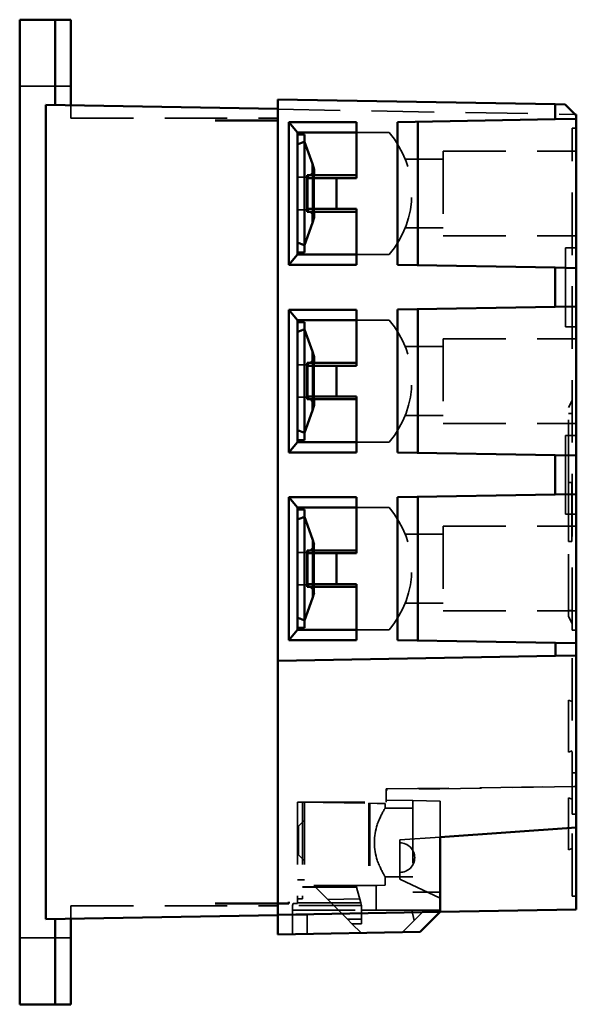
# Model space of a CAD drawing. Header units: millimetres. Extents: x 28 to 394, y 93 to 284.
# Tile 4 of 6: x 227 to 283, y 93 to 193. Entities that reach past the tile are written whole.
import ezdxf

# ---------------------------------------------------------------- set-up
doc = ezdxf.new("R2010")
doc.units = ezdxf.units.MM
doc.linetypes.add('CACHE', pattern=[9.525, 6.35, -3.175])
doc.layers.add('Arêtes cachées(ISO)', color=6, linetype='CACHE', lineweight=35)
doc.layers.add('Arêtes visibles(ISO)', color=7, linetype='Continuous', lineweight=50)

msp = doc.modelspace()

# ---------------------------------------------------------------- linework, layer by layer
at = {"layer": 'Arêtes cachées(ISO)'}
for p, q in [((231.97, 186.47), (226.77, 186.47)), ((231.97, 183.22), (231.97, 184.53)), ((252.97, 184.12), (283.17, 183.6)), ((231.97, 183.22), (252.97, 183.22)), ((282.87, 182.22), (283.27, 182.22)), ((282.87, 131.22), (282.87, 182.22)), ((260.97, 181.77), (264.27, 181.77)), ((265.9, 179.07), (269.77, 179.07)), ((269.77, 179.87), (269.77, 171.27)), ((269.77, 179.87), (283.27, 179.87)), ((254.97, 177.22), (256.02, 177.22)), ((256.02, 177.22), (256.67, 177.87)), ((256.02, 177.22), (256.02, 173.92)), ((256.49, 173.72), (256.49, 177.42)), ((256.67, 173.72), (256.67, 177.42)), ((254.97, 173.92), (256.02, 173.92)), ((256.02, 173.92), (256.67, 173.27)), ((265.9, 172.07), (269.77, 172.07)), ((269.77, 171.27), (283.27, 171.27)), ((283.27, 170.04), (282.17, 170.04)), ((282.17, 169.04), (282.17, 170.04)), ((260.97, 169.37), (264.27, 169.37)), ((282.17, 169.04), (282.17, 163.04)), ((282.17, 162.04), (282.17, 163.04)), ((260.97, 162.72), (264.27, 162.72)), ((283.27, 162.04), (282.17, 162.04)), ((265.9, 160.02), (269.77, 160.02)), ((269.77, 160.82), (269.77, 152.22)), ((269.77, 160.82), (283.27, 160.82)), ((254.97, 158.17), (256.02, 158.17)), ((256.02, 158.17), (256.67, 158.82)), ((256.02, 158.17), (256.02, 154.87)), ((256.49, 154.67), (256.49, 158.37)), ((256.67, 154.67), (256.67, 158.37)), ((254.97, 154.87), (256.02, 154.87)), ((256.02, 154.87), (256.67, 154.22)), ((282.87, 154.54), (282.47, 153.84)), ((265.9, 153.02), (269.77, 153.02)), ((282.47, 146.22), (282.47, 153.84)), ((282.47, 153.22), (282.87, 153.22)), ((269.77, 152.22), (283.27, 152.22)), ((260.97, 150.32), (264.27, 150.32)), ((283.27, 150.99), (282.17, 150.99)), ((282.17, 149.99), (282.17, 150.99)), ((282.17, 149.99), (282.17, 143.99)), ((282.47, 140.22), (282.47, 146.22)), ((282.81, 146.22), (282.47, 146.22)), ((282.81, 140.22), (282.81, 146.22)), ((260.97, 143.67), (264.27, 143.67)), ((282.17, 142.99), (282.17, 143.99)), ((283.27, 142.99), (282.17, 142.99)), ((269.77, 141.77), (269.77, 133.17)), ((269.77, 141.77), (283.27, 141.77)), ((256.49, 140.47), (256.49, 140.47)), ((256.49, 134.48), (256.49, 140.47)), ((265.9, 140.97), (269.77, 140.97)), ((282.47, 132.6), (282.47, 140.22)), ((282.81, 140.22), (282.47, 140.22)), ((254.97, 139.12), (256.02, 139.12)), ((256.02, 139.12), (256.67, 139.77)), ((256.02, 139.12), (256.02, 135.82)), ((256.67, 135.03), (256.67, 139.92)), ((254.97, 135.82), (256.02, 135.82)), ((256.02, 135.82), (256.67, 135.17)), ((256.49, 134.48), (256.49, 134.48)), ((265.9, 133.97), (269.77, 133.97)), ((269.77, 133.17), (283.27, 133.17)), ((282.47, 133.22), (282.87, 133.22)), ((282.87, 131.91), (282.47, 132.6)), ((260.97, 131.27), (264.27, 131.27)), ((283.27, 131.22), (282.87, 131.22)), ((282.87, 112.52), (282.87, 131.22)), ((282.47, 124.12), (282.47, 118.83)), ((282.87, 123.97), (282.47, 124.12)), ((282.87, 118.97), (282.47, 118.83)), ((283.27, 116.72), (282.87, 116.72)), ((283.17, 115.34), (263.97, 115)), ((263.97, 115.11), (283.27, 115.34)), ((263.97, 113.76), (263.97, 115.11)), ((283.27, 115.34), (283.17, 115.34)), ((282.47, 114.21), (282.47, 108.92)), ((282.87, 114.06), (282.47, 114.21)), ((254.97, 113.76), (255.47, 113.76)), ((254.97, 113.76), (254.97, 103.92)), ((255.47, 113.76), (263.97, 113.76)), ((255.47, 113.76), (255.47, 103.92)), ((255.47, 113.76), (262.22, 113.64)), ((255.67, 113.76), (255.57, 113.76)), ((255.57, 113.76), (255.57, 113.76)), ((255.67, 113.76), (255.67, 105.86)), ((263.07, 113.63), (262.22, 113.64)), ((262.22, 113.64), (262.22, 105.3)), ((262.32, 113.64), (262.32, 105.29)), ((263.87, 113.61), (263.07, 113.63)), ((263.87, 113.16), (263.87, 113.61)), ((263.87, 113.16), (266.67, 113.16)), ((263.97, 113.97), (266.67, 113.92)), ((266.67, 113.92), (266.67, 104.61)), ((266.67, 113.92), (269.47, 113.87)), ((269.47, 113.87), (269.47, 110.21)), ((282.87, 104.22), (282.87, 112.52)), ((283.27, 112.52), (282.87, 112.52)), ((254.97, 111.31), (255.07, 111.31)), ((255.07, 111.31), (255.67, 111.91)), ((255.07, 111.31), (255.07, 108.41)), ((269.47, 110.21), (265.37, 109.92)), ((265.37, 109.92), (265.37, 105.92)), ((282.87, 109.06), (282.47, 108.92)), ((254.97, 108.41), (255.07, 108.41)), ((255.07, 108.41), (255.67, 107.81)), ((263.87, 105.31), (263.87, 106.16)), ((263.87, 106.16), (266.67, 106.16)), ((255.67, 105.86), (254.97, 105.86)), ((262.97, 105.3), (255.47, 105.3)), ((255.47, 105.17), (262.22, 105.28)), ((260.97, 105.12), (255.47, 105.12)), ((256.77, 105.14), (256.77, 105.19)), ((256.77, 105.14), (256.79, 105.12)), ((256.79, 105.12), (256.79, 105.19)), ((256.79, 105.12), (258.05, 103.86)), ((260.97, 105.12), (260.97, 105.26)), ((261.4, 103.52), (260.97, 105.12)), ((263.07, 105.3), (262.22, 105.28)), ((262.22, 105.28), (262.22, 105.3)), ((262.97, 102.77), (262.97, 105.3)), ((263.07, 105.3), (263.87, 105.31)), ((265.37, 105.92), (269.47, 104.01)), ((266.67, 104.61), (269.47, 104.61)), ((283.27, 104.22), (282.87, 104.22)), ((231.97, 101.92), (231.97, 103.22)), ((231.97, 103.22), (252.97, 103.22)), ((254.47, 103.26), (254.53, 103.47)), ((254.47, 100.35), (254.47, 103.26)), ((261.47, 103.26), (254.47, 103.26)), ((254.53, 103.47), (254.97, 103.47)), ((254.97, 103.92), (255.47, 103.92)), ((254.97, 103.91), (255.47, 103.92)), ((254.97, 103.92), (254.97, 103.91)), ((254.97, 103.52), (254.97, 103.91)), ((254.97, 103.47), (254.97, 103.52)), ((254.97, 103.52), (261.4, 103.52)), ((261.3, 103.92), (258.05, 103.86)), ((258.05, 103.86), (260.04, 101.87)), ((261.4, 103.52), (261.47, 103.26)), ((261.47, 103.26), (261.47, 102.77)), ((254.47, 102.77), (261.47, 102.77)), ((255.97, 102.32), (254.47, 102.32)), ((255.97, 100.38), (255.97, 102.32)), ((262.97, 102.77), (261.47, 102.77)), ((261.47, 101.38), (261.47, 102.77)), ((262.97, 102.77), (269.47, 102.77)), ((266.57, 102.77), (266.83, 101.73)), ((266.83, 101.73), (267.87, 102.77)), ((261.47, 101.87), (260.04, 101.87)), ((260.04, 101.87), (260.5, 101.41)), ((260.5, 101.41), (261.47, 101.38)), ((261.44, 100.47), (260.5, 101.41)), ((266.83, 101.73), (265.64, 100.54)), ((226.77, 99.97), (231.97, 99.97))]:
    msp.add_line(p, q, dxfattribs=at)
at = {"layer": 'Arêtes cachées(ISO)', "flags": 128}
for points in [[(263.87, 113.16), (263.87, 113.16), (263.87, 113.15), (263.86, 113.13), (263.84, 113.11), (263.83, 113.08), (263.8, 113.04), (263.78, 113), (263.75, 112.95), (263.72, 112.9), (263.69, 112.83), (263.65, 112.77), (263.61, 112.69), (263.57, 112.61), (263.53, 112.53), (263.48, 112.44), (263.44, 112.35), (263.39, 112.25), (263.35, 112.16), (263.3, 112.05), (263.25, 111.95), (263.21, 111.83), (263.16, 111.72), (263.11, 111.59), (263.07, 111.47)], [(263.07, 107.86), (263.11, 107.73), (263.16, 107.61), (263.21, 107.49), (263.25, 107.38), (263.3, 107.27), (263.35, 107.17), (263.39, 107.07), (263.44, 106.98), (263.48, 106.88), (263.53, 106.8), (263.57, 106.71), (263.61, 106.63), (263.65, 106.56), (263.69, 106.49), (263.72, 106.43), (263.75, 106.38), (263.78, 106.33), (263.8, 106.28), (263.83, 106.25), (263.84, 106.22), (263.86, 106.19), (263.87, 106.18), (263.87, 106.17), (263.87, 106.16)], [(263.07, 107.86), (263.11, 107.73), (263.16, 107.61), (263.21, 107.49), (263.25, 107.38), (263.3, 107.27), (263.35, 107.17), (263.39, 107.07), (263.44, 106.98), (263.48, 106.88), (263.53, 106.8), (263.57, 106.71), (263.61, 106.63), (263.65, 106.56), (263.69, 106.49), (263.72, 106.43), (263.75, 106.38), (263.78, 106.33), (263.8, 106.28), (263.83, 106.25), (263.84, 106.22), (263.86, 106.19), (263.87, 106.18), (263.87, 106.17), (263.87, 106.16)], [(263.07, 107.86), (263.11, 107.73), (263.16, 107.61), (263.21, 107.49), (263.25, 107.38), (263.3, 107.27), (263.35, 107.17), (263.39, 107.07), (263.44, 106.98), (263.48, 106.88), (263.53, 106.8), (263.57, 106.71), (263.61, 106.63), (263.65, 106.56), (263.69, 106.49), (263.72, 106.43), (263.75, 106.38), (263.78, 106.33), (263.8, 106.28), (263.83, 106.25), (263.84, 106.22), (263.86, 106.19), (263.87, 106.18), (263.87, 106.17), (263.87, 106.16)]]:
    msp.add_lwpolyline(points, dxfattribs=at)
at = {"layer": 'Arêtes cachées(ISO)'}
for centre, radius, start, end in [((257.07, 175.57), 9.5, 319.2597, 40.7403), ((257.07, 156.52), 9.5, 319.2597, 40.7403), ((257.07, 137.47), 9.5, 319.2597, 40.7403), ((265.37, 108.12), 1.5, 270, 90)]:
    msp.add_arc(centre, radius, start, end, dxfattribs=at)
msp.add_ellipse((264.8, 109.66), major_axis=(0, 3.5), ratio=0.57735, start_param=1.029697, end_param=2.111896, dxfattribs=at)
at = {"layer": 'Arêtes visibles(ISO)'}
for p, q in [((226.77, 93.22), (226.77, 193.22)), ((230.37, 193.22), (226.77, 193.22)), ((230.37, 184.56), (230.37, 193.22)), ((231.97, 193.22), (230.37, 193.22)), ((231.97, 184.53), (231.97, 193.22)), ((252.97, 185.12), (252.97, 128.12)), ((252.97, 185.12), (281.14, 184.63)), ((252.97, 184.16), (229.42, 184.57)), ((229.42, 183.27), (229.42, 184.57)), ((281.14, 184.63), (282.16, 184.61)), ((281.14, 183.11), (281.14, 184.63)), ((283.27, 183.5), (282.16, 184.61)), ((229.42, 103.17), (229.42, 183.27)), ((265.14, 182.83), (281.14, 183.11)), ((281.14, 183.11), (283.17, 183.14)), ((283.17, 183.6), (283.27, 183.59)), ((283.17, 183.14), (283.27, 183.15)), ((283.27, 183.59), (283.27, 183.5)), ((283.27, 183.5), (283.27, 183.15)), ((283.27, 183.15), (283.27, 168)), ((252.97, 182.97), (246.62, 182.97)), ((254.08, 168.32), (254.08, 182.82)), ((254.08, 182.82), (260.97, 182.82)), ((254.08, 182.82), (254.97, 181.77)), ((260.97, 182.82), (260.97, 177.13)), ((265.14, 168.32), (265.14, 182.83)), ((267.18, 168.28), (267.18, 182.87)), ((260.97, 181.77), (254.97, 181.77)), ((254.97, 181.77), (254.97, 169.37)), ((254.97, 181.57), (255.67, 181.57)), ((255.67, 180.82), (255.67, 181.57)), ((255.67, 177.17), (255.67, 180.82)), ((256.49, 178.57), (255.67, 180.82)), ((256.49, 177.42), (256.49, 178.57)), ((256.67, 178.02), (256.49, 178.57)), ((256.67, 177.42), (256.67, 178.02)), ((255.67, 173.97), (255.67, 177.17)), ((260.97, 177.42), (255.97, 177.42)), ((255.97, 177.42), (255.97, 177.13)), ((255.97, 174.01), (255.97, 177.13)), ((258.92, 177.13), (255.97, 177.13)), ((260.97, 177.13), (258.92, 177.13)), ((258.92, 177.13), (258.92, 174.01)), ((255.97, 174.01), (255.97, 173.72)), ((255.97, 174.01), (258.92, 174.01)), ((258.92, 174.01), (260.97, 174.01)), ((260.97, 174.01), (260.97, 168.32)), ((255.67, 170.32), (255.67, 173.97)), ((255.97, 173.72), (260.97, 173.72)), ((256.49, 172.58), (256.49, 173.72)), ((256.67, 173.13), (256.49, 172.58)), ((256.67, 173.13), (256.67, 173.72)), ((256.49, 172.58), (255.67, 170.32)), ((255.67, 169.57), (255.67, 170.32)), ((254.97, 169.37), (254.08, 168.32)), ((255.67, 169.57), (254.97, 169.57)), ((254.97, 169.37), (260.97, 169.37)), ((260.97, 168.32), (254.08, 168.32)), ((281.14, 168.04), (265.14, 168.32)), ((283.17, 168), (281.14, 168.04)), ((281.14, 164.06), (281.14, 168.04)), ((283.17, 168), (283.27, 168)), ((283.27, 168), (283.27, 164.1)), ((265.14, 163.78), (281.14, 164.06)), ((281.14, 164.06), (283.17, 164.09)), ((283.17, 164.09), (283.27, 164.1)), ((283.27, 164.1), (283.27, 148.95)), ((254.08, 149.27), (254.08, 163.77)), ((254.08, 163.77), (260.97, 163.77)), ((254.08, 163.77), (254.97, 162.72)), ((260.97, 163.77), (260.97, 158.08)), ((265.14, 149.27), (265.14, 163.78)), ((267.18, 149.23), (267.18, 163.82)), ((260.97, 162.72), (254.97, 162.72)), ((254.97, 162.72), (254.97, 150.32)), ((254.97, 162.52), (255.67, 162.52)), ((255.67, 161.77), (255.67, 162.52)), ((255.67, 158.12), (255.67, 161.77)), ((256.49, 159.52), (255.67, 161.77)), ((256.49, 158.37), (256.49, 159.52)), ((256.67, 158.97), (256.49, 159.52)), ((255.67, 154.92), (255.67, 158.12)), ((255.67, 158.12), (255.67, 158.12)), ((260.97, 158.37), (255.97, 158.37)), ((255.97, 158.37), (255.97, 158.08)), ((255.97, 154.96), (255.97, 158.08)), ((258.92, 158.08), (255.97, 158.08)), ((256.67, 158.37), (256.67, 158.97)), ((260.97, 158.08), (258.92, 158.08)), ((258.92, 158.08), (258.92, 154.96)), ((255.67, 154.92), (255.67, 154.92)), ((255.67, 151.27), (255.67, 154.92)), ((255.97, 154.96), (255.97, 154.67)), ((255.97, 154.96), (258.92, 154.96)), ((255.97, 154.67), (260.97, 154.67)), ((256.49, 153.53), (256.49, 154.67)), ((256.67, 154.08), (256.49, 153.53)), ((256.67, 154.08), (256.67, 154.67)), ((258.92, 154.96), (260.97, 154.96)), ((260.97, 154.96), (260.97, 149.27)), ((256.49, 153.53), (255.67, 151.27)), ((255.67, 150.52), (255.67, 151.27)), ((254.97, 150.32), (254.08, 149.27)), ((255.67, 150.52), (254.97, 150.52)), ((254.97, 150.32), (260.97, 150.32)), ((260.97, 149.27), (254.08, 149.27)), ((281.14, 148.99), (265.14, 149.27)), ((283.17, 148.95), (281.14, 148.99)), ((281.14, 145.01), (281.14, 148.99)), ((283.17, 148.95), (283.27, 148.95)), ((283.27, 148.95), (283.27, 145.05)), ((265.14, 144.73), (281.14, 145.01)), ((281.14, 145.01), (283.17, 145.04)), ((283.17, 145.04), (283.27, 145.05)), ((283.27, 145.05), (283.27, 129.9)), ((254.08, 130.22), (254.08, 144.72)), ((254.08, 144.72), (260.97, 144.72)), ((254.08, 144.72), (254.97, 143.67)), ((260.97, 144.72), (260.97, 139.03)), ((265.14, 130.22), (265.14, 144.73)), ((267.18, 130.18), (267.18, 144.77)), ((254.97, 143.67), (254.97, 131.27)), ((260.97, 143.67), (254.97, 143.67)), ((254.97, 143.47), (255.67, 143.47)), ((255.67, 142.72), (255.67, 143.47)), ((255.67, 139.07), (255.67, 142.72)), ((256.49, 140.47), (255.67, 142.72)), ((256.67, 139.92), (256.49, 140.47)), ((255.67, 135.87), (255.67, 139.07)), ((255.67, 139.07), (255.67, 139.07)), ((255.67, 139.07), (255.67, 139.07)), ((260.97, 139.32), (255.97, 139.32)), ((255.97, 139.32), (255.97, 139.03)), ((255.97, 135.91), (255.97, 139.03)), ((258.92, 139.03), (255.97, 139.03)), ((260.97, 139.03), (258.92, 139.03)), ((258.92, 139.03), (258.92, 135.91)), ((255.67, 135.87), (255.67, 135.87)), ((255.67, 132.22), (255.67, 135.87)), ((255.67, 135.87), (255.67, 135.87)), ((255.97, 135.91), (255.97, 135.62)), ((255.97, 135.91), (258.92, 135.91)), ((255.97, 135.62), (260.97, 135.62)), ((256.67, 135.03), (256.49, 134.48)), ((258.92, 135.91), (260.97, 135.91)), ((260.97, 135.91), (260.97, 130.22)), ((256.49, 134.48), (255.67, 132.22)), ((255.67, 131.47), (255.67, 132.22)), ((254.97, 131.27), (254.08, 130.22)), ((255.67, 131.47), (254.97, 131.47)), ((254.97, 131.27), (260.97, 131.27)), ((260.97, 130.22), (254.08, 130.22)), ((281.17, 129.94), (265.14, 130.22)), ((283.17, 129.9), (281.17, 129.94)), ((281.17, 129.94), (281.17, 128.62)), ((283.17, 129.9), (283.27, 129.9)), ((283.27, 129.9), (283.27, 128.65)), ((252.97, 128.12), (281.17, 128.62)), ((252.97, 103.47), (252.97, 128.12)), ((281.17, 128.62), (283.17, 128.65)), ((283.27, 128.65), (283.17, 128.65)), ((283.27, 128.65), (283.27, 111.17)), ((269.47, 110.21), (283.27, 111.17)), ((283.27, 111.17), (283.27, 102.85)), ((269.47, 103.91), (269.47, 110.21)), ((229.42, 101.87), (229.42, 103.17)), ((246.62, 103.47), (252.97, 103.47)), ((252.97, 103.47), (254.09, 103.47)), ((252.97, 103.47), (252.97, 102.28)), ((254.09, 103.64), (254.09, 103.47)), ((254.09, 103.47), (254.1, 103.47)), ((269.47, 103.91), (269.47, 102.61)), ((229.42, 101.87), (252.97, 102.28)), ((252.97, 102.32), (269.47, 102.61)), ((252.97, 102.28), (252.97, 100.32)), ((267.44, 100.58), (269.47, 102.61)), ((283.27, 102.85), (269.47, 102.61)), ((230.37, 93.22), (230.37, 101.89)), ((231.97, 93.22), (231.97, 101.92)), ((252.97, 100.32), (267.44, 100.58)), ((226.77, 93.22), (230.37, 93.22)), ((230.37, 93.22), (231.97, 93.22))]:
    msp.add_line(p, q, dxfattribs=at)
at = {"layer": 'Arêtes visibles(ISO)', "flags": 128}
for points in [[(255.67, 180.82), (255.64, 180.81), (255.61, 180.8), (255.58, 180.79), (255.55, 180.78), (255.52, 180.77), (255.49, 180.76), (255.46, 180.75), (255.44, 180.73), (255.41, 180.72), (255.38, 180.71), (255.35, 180.7), (255.32, 180.69), (255.29, 180.68), (255.26, 180.67), (255.23, 180.66), (255.2, 180.65), (255.17, 180.64), (255.14, 180.63), (255.12, 180.62), (255.09, 180.6), (255.06, 180.59), (255.03, 180.58), (255, 180.57), (254.97, 180.56)], [(254.97, 170.59), (255, 170.57), (255.03, 170.56), (255.06, 170.55), (255.09, 170.54), (255.12, 170.53), (255.14, 170.52), (255.17, 170.51), (255.2, 170.5), (255.23, 170.49), (255.26, 170.48), (255.29, 170.47), (255.32, 170.46), (255.35, 170.44), (255.38, 170.43), (255.41, 170.42), (255.44, 170.41), (255.46, 170.4), (255.49, 170.39), (255.52, 170.38), (255.55, 170.37), (255.58, 170.36), (255.61, 170.35), (255.64, 170.33), (255.67, 170.32)], [(255.67, 161.77), (255.64, 161.76), (255.61, 161.75), (255.58, 161.74), (255.55, 161.73), (255.52, 161.72), (255.49, 161.71), (255.46, 161.7), (255.44, 161.68), (255.41, 161.67), (255.38, 161.66), (255.35, 161.65), (255.32, 161.64), (255.29, 161.63), (255.26, 161.62), (255.23, 161.61), (255.2, 161.6), (255.17, 161.59), (255.14, 161.58), (255.12, 161.57), (255.09, 161.55), (255.06, 161.54), (255.03, 161.53), (255, 161.52), (254.97, 161.51)], [(254.97, 151.54), (255, 151.52), (255.03, 151.51), (255.06, 151.5), (255.09, 151.49), (255.12, 151.48), (255.14, 151.47), (255.17, 151.46), (255.2, 151.45), (255.23, 151.44), (255.26, 151.43), (255.29, 151.42), (255.32, 151.41), (255.35, 151.39), (255.38, 151.38), (255.41, 151.37), (255.44, 151.36), (255.46, 151.35), (255.49, 151.34), (255.52, 151.33), (255.55, 151.32), (255.58, 151.31), (255.61, 151.3), (255.64, 151.28), (255.67, 151.27)], [(255.67, 142.72), (255.64, 142.71), (255.61, 142.7), (255.58, 142.69), (255.55, 142.68), (255.52, 142.67), (255.49, 142.66), (255.46, 142.65), (255.44, 142.63), (255.41, 142.62), (255.38, 142.61), (255.35, 142.6), (255.32, 142.59), (255.29, 142.58), (255.26, 142.57), (255.23, 142.56), (255.2, 142.55), (255.17, 142.54), (255.14, 142.53), (255.12, 142.52), (255.09, 142.5), (255.06, 142.49), (255.03, 142.48), (255, 142.47), (254.97, 142.46)], [(254.97, 132.49), (255, 132.47), (255.03, 132.46), (255.06, 132.45), (255.09, 132.44), (255.12, 132.43), (255.14, 132.42), (255.17, 132.41), (255.2, 132.4), (255.23, 132.39), (255.26, 132.38), (255.29, 132.37), (255.32, 132.36), (255.35, 132.34), (255.38, 132.33), (255.41, 132.32), (255.44, 132.31), (255.46, 132.3), (255.49, 132.29), (255.52, 132.28), (255.55, 132.27), (255.58, 132.26), (255.61, 132.25), (255.64, 132.23), (255.67, 132.22)]]:
    msp.add_lwpolyline(points, dxfattribs=at)
at = {"layer": 'Arêtes visibles(ISO)'}
msp.add_ellipse((254.85, 103.66), major_axis=(-0.01, -1.3), ratio=0.583129, start_param=4.728276, end_param=4.858939, dxfattribs=at)

doc.saveas('drawing.dxf')
